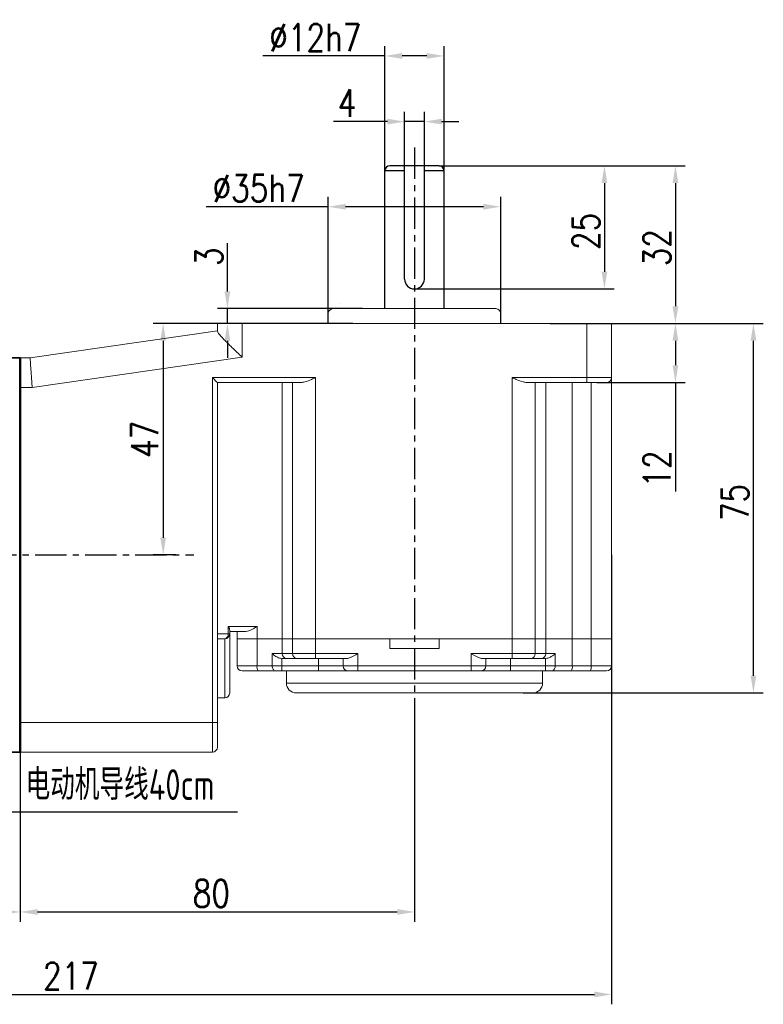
# Model space of a CAD drawing. Header units: inches. Extents: x -753 to 5070, y -3075 to 1581.
# Tile 62 of 178: x 1971 to 2122, y 1037 to 1237. Entities that reach past the tile are written whole.
import ezdxf

# ---------------------------------------------------------------- set-up
doc = ezdxf.new("R2010")
doc.units = ezdxf.units.IN
doc.header["$LTSCALE"] = 10
doc.header["$MEASUREMENT"] = 0
doc.linetypes.add('CENTER', pattern=[10.16, 6.35, -1.27, 1.27, -1.27])
for name, color, linetype in [('1轮廓实线层', 7, 'Continuous'), ('3中心线层', 1, 'CENTER'), ('6文字层', 3, 'Continuous'), ('7标注层', 4, 'Continuous')]:
    doc.layers.add(name, color=color, linetype=linetype)
doc.layers.add('图层2', color=4, linetype='Continuous', lineweight=40)
doc.styles.add('PC_TEXTSTYLE', font='isocp.shx', dxfattribs={"width": 0.8, "bigfont": 'HZFS.SHX'})
doc.styles.add('TH_GBDIM', font='romans.shx', dxfattribs={"width": 0.8, "bigfont": 'gbcbig.shx'})
doc.dimstyles.new('TH_GBDIM', dxfattribs={"dimtxt": 3.5, "dimasz": 2.5, "dimexe": 2, "dimexo": 0, "dimgap": 1, "dimtad": 1, "dimdec": 4, "dimdsep": 46, "dimtxsty": 'TH_GBDIM', "dimcen": 0.09, "dimclrd": 4, "dimclre": 4, "dimclrt": 3, "dimadec": 0, "dimazin": 0, "dimtfac": 1, "dimtdec": 4, "dimtmove": 0, "dimatfit": 3, "dimfxl": 1, "dimtzin": 0, "dimarcsym": 0})

# ---------------------------------------------------------------- blocks, each defined once
blk = doc.blocks.new('*D165')
at = {"layer": '7标注层', "color": 4, "lineweight": -2, "transparency": 16777216}
for p, q in [((2050.8, 1094.61), (2050.8, 1054.24)), ((1970.8, 1088.69), (1970.8, 1054.24)), ((1974.3, 1056.24), (2047.3, 1056.24))]:
    blk.add_line(p, q, dxfattribs=at)
at = {"layer": '7标注层', "color": 4, "transparency": 16777216}
for points in [[(1974.3, 1056.82), (1974.3, 1055.65), (1970.8, 1056.24)], [(2047.3, 1056.82), (2047.3, 1055.65), (2050.8, 1056.24)]]:
    blk.add_solid(points, dxfattribs=at)
at = {"layer": 'Defpoints', "color": 0, "transparency": 16777216}
for p in [(2050.8, 1094.61), (1970.8, 1088.69), (2050.8, 1056.24)]:
    blk.add_point(p, dxfattribs=at)
at = {"layer": '7标注层', "color": 3, "transparency": 16777216, "insert": (2009.59, 1059.99), "char_height": 5.5, "attachment_point": 5, "style": 'TH_GBDIM'}
blk.add_mtext('80', dxfattribs=at)
blk = doc.blocks.new('*D175')
at = {"layer": '7标注层', "color": 4, "lineweight": -2, "transparency": 16777216}
for p, q in [((2010.8, 1175.69), (1997.79, 1175.69)), ((1999.79, 1172.19), (1999.79, 1132.19)), ((2002.33, 1128.69), (1997.79, 1128.69))]:
    blk.add_line(p, q, dxfattribs=at)
at = {"layer": '7标注层', "color": 4, "transparency": 16777216}
for points in [[(1999.21, 1172.19), (2000.37, 1172.19), (1999.79, 1175.69)], [(1999.21, 1132.19), (2000.37, 1132.19), (1999.79, 1128.69)]]:
    blk.add_solid(points, dxfattribs=at)
at = {"layer": 'Defpoints', "color": 0, "transparency": 16777216}
for p in [(2010.8, 1175.69), (1999.79, 1128.69), (2002.33, 1128.69)]:
    blk.add_point(p, dxfattribs=at)
at = {"layer": '7标注层', "color": 3, "transparency": 16777216, "insert": (1996.04, 1152.19), "char_height": 5.5, "attachment_point": 5, "rotation": 90, "style": 'TH_GBDIM'}
blk.add_mtext('{47}{}{}', dxfattribs=at)
blk = doc.blocks.new('*D176')
at = {"layer": '7标注层', "color": 4, "lineweight": -2, "transparency": 16777216}
for p, q in [((2090.8, 1175.69), (2105.76, 1175.69)), ((2103.76, 1172.19), (2103.76, 1167.19)), ((2087.8, 1163.69), (2105.76, 1163.69)), ((2103.76, 1163.69), (2103.76, 1141.6))]:
    blk.add_line(p, q, dxfattribs=at)
at = {"layer": '7标注层', "color": 4, "transparency": 16777216}
for points in [[(2103.17, 1172.19), (2104.34, 1172.19), (2103.76, 1175.69)], [(2103.17, 1167.19), (2104.34, 1167.19), (2103.76, 1163.69)]]:
    blk.add_solid(points, dxfattribs=at)
at = {"layer": 'Defpoints', "color": 0, "transparency": 16777216}
for p in [(2090.8, 1175.69), (2087.8, 1163.69), (2103.76, 1163.69)]:
    blk.add_point(p, dxfattribs=at)
at = {"layer": '7标注层', "color": 3, "transparency": 16777216, "insert": (2100.01, 1146.16), "char_height": 5.5, "attachment_point": 5, "rotation": 90, "style": 'TH_GBDIM'}
blk.add_mtext('{12}{}{}', dxfattribs=at)
blk = doc.blocks.new('*D177')
at = {"layer": '7标注层', "color": 4, "lineweight": -2, "transparency": 16777216}
for p, q in [((2090.8, 1175.69), (2121.59, 1175.69)), ((2119.59, 1104.19), (2119.59, 1172.19)), ((2072.84, 1100.69), (2121.59, 1100.69))]:
    blk.add_line(p, q, dxfattribs=at)
at = {"layer": '7标注层', "color": 4, "transparency": 16777216}
for points in [[(2119.01, 1172.19), (2120.18, 1172.19), (2119.59, 1175.69)], [(2119.01, 1104.19), (2120.18, 1104.19), (2119.59, 1100.69)]]:
    blk.add_solid(points, dxfattribs=at)
at = {"layer": 'Defpoints', "color": 0, "transparency": 16777216}
for p in [(2090.8, 1175.69), (2119.59, 1175.69), (2072.84, 1100.69)]:
    blk.add_point(p, dxfattribs=at)
at = {"layer": '7标注层', "color": 3, "transparency": 16777216, "insert": (2115.84, 1139.35), "char_height": 5.5, "attachment_point": 5, "rotation": 90, "style": 'TH_GBDIM'}
blk.add_mtext('{75}{}{}', dxfattribs=at)
blk = doc.blocks.new('*D178')
at = {"layer": '7标注层', "color": 4, "lineweight": -2, "transparency": 16777216}
for p, q in [((2012.83, 1182.19), (2012.83, 1192)), ((2040.26, 1178.69), (2010.83, 1178.69)), ((2012.83, 1175.69), (2012.83, 1178.69)), ((2038.3, 1175.69), (2010.83, 1175.69)), ((2012.83, 1172.19), (2012.83, 1168.69))]:
    blk.add_line(p, q, dxfattribs=at)
at = {"layer": '7标注层', "color": 4, "transparency": 16777216}
for points in [[(2012.25, 1182.19), (2013.41, 1182.19), (2012.83, 1178.69)], [(2012.25, 1172.19), (2013.41, 1172.19), (2012.83, 1175.69)]]:
    blk.add_solid(points, dxfattribs=at)
at = {"layer": 'Defpoints', "color": 0, "transparency": 16777216}
for p in [(2012.83, 1178.69), (2040.26, 1178.69), (2038.3, 1175.69)]:
    blk.add_point(p, dxfattribs=at)
at = {"layer": '7标注层', "color": 3, "transparency": 16777216, "insert": (2009.08, 1189.21), "char_height": 5.5, "attachment_point": 5, "rotation": 90, "style": 'TH_GBDIM'}
blk.add_mtext('{3}{}{}', dxfattribs=at)
blk = doc.blocks.new('*D179')
at = {"layer": '7标注层', "color": 4, "lineweight": -2, "transparency": 16777216}
for p, q in [((2055.8, 1207.69), (2091.35, 1207.69)), ((2089.35, 1204.19), (2089.35, 1186.19)), ((2050.8, 1182.69), (2091.35, 1182.69))]:
    blk.add_line(p, q, dxfattribs=at)
at = {"layer": '7标注层', "color": 4, "transparency": 16777216}
for points in [[(2088.76, 1204.19), (2089.93, 1204.19), (2089.35, 1207.69)], [(2088.76, 1186.19), (2089.93, 1186.19), (2089.35, 1182.69)]]:
    blk.add_solid(points, dxfattribs=at)
at = {"layer": 'Defpoints', "color": 0, "transparency": 16777216}
for p in [(2055.8, 1207.69), (2050.8, 1182.69), (2089.35, 1182.69)]:
    blk.add_point(p, dxfattribs=at)
at = {"layer": '7标注层', "color": 3, "transparency": 16777216, "insert": (2085.6, 1194.36), "char_height": 5.5, "attachment_point": 5, "rotation": 90, "style": 'TH_GBDIM'}
blk.add_mtext('{25}{}{}', dxfattribs=at)
blk = doc.blocks.new('*D180')
at = {"layer": '7标注层', "color": 4, "lineweight": -2, "transparency": 16777216}
for p, q in [((2060.48, 1207.69), (2105.76, 1207.69)), ((2103.76, 1204.19), (2103.76, 1179.19)), ((2078.34, 1175.69), (2105.76, 1175.69))]:
    blk.add_line(p, q, dxfattribs=at)
at = {"layer": '7标注层', "color": 4, "transparency": 16777216}
for points in [[(2103.17, 1204.19), (2104.34, 1204.19), (2103.76, 1207.69)], [(2103.17, 1179.19), (2104.34, 1179.19), (2103.76, 1175.69)]]:
    blk.add_solid(points, dxfattribs=at)
at = {"layer": 'Defpoints', "color": 0, "transparency": 16777216}
for p in [(2060.48, 1207.69), (2078.34, 1175.69), (2103.76, 1175.69)]:
    blk.add_point(p, dxfattribs=at)
at = {"layer": '7标注层', "color": 3, "transparency": 16777216, "insert": (2100.01, 1191.05), "char_height": 5.5, "attachment_point": 5, "rotation": 90, "style": 'TH_GBDIM'}
blk.add_mtext('{32}{}{}', dxfattribs=at)
blk = doc.blocks.new('*D181')
at = {"layer": '7标注层', "color": 4, "lineweight": -2, "transparency": 16777216}
for p, q in [((2048.8, 1204.69), (2048.8, 1218.65)), ((2052.8, 1204.69), (2052.8, 1218.65)), ((2045.3, 1216.65), (2034.35, 1216.65)), ((2052.8, 1216.65), (2048.8, 1216.65)), ((2056.3, 1216.65), (2059.8, 1216.65))]:
    blk.add_line(p, q, dxfattribs=at)
at = {"layer": '7标注层', "color": 4, "transparency": 16777216}
for points in [[(2045.3, 1217.24), (2045.3, 1216.07), (2048.8, 1216.65)], [(2056.3, 1217.24), (2056.3, 1216.07), (2052.8, 1216.65)]]:
    blk.add_solid(points, dxfattribs=at)
at = {"layer": 'Defpoints', "color": 0, "transparency": 16777216}
for p in [(2052.8, 1216.65), (2048.8, 1204.69), (2052.8, 1204.69)]:
    blk.add_point(p, dxfattribs=at)
at = {"layer": '7标注层', "color": 3, "transparency": 16777216, "insert": (2037.13, 1220.4), "char_height": 5.5, "attachment_point": 5, "style": 'TH_GBDIM'}
blk.add_mtext('{4}{}{}', dxfattribs=at)
blk = doc.blocks.new('*D183')
at = {"layer": '7标注层', "color": 4, "lineweight": -2, "transparency": 16777216}
for p, q in [((1873.8, 1128.69), (1873.8, 1037.5)), ((2090.8, 1128.69), (2090.8, 1037.5)), ((1877.3, 1039.5), (2087.3, 1039.5))]:
    blk.add_line(p, q, dxfattribs=at)
at = {"layer": '7标注层', "color": 4, "transparency": 16777216}
for points in [[(1877.3, 1040.08), (1877.3, 1038.91), (1873.8, 1039.5)], [(2087.3, 1040.08), (2087.3, 1038.91), (2090.8, 1039.5)]]:
    blk.add_solid(points, dxfattribs=at)
at = {"layer": 'Defpoints', "color": 0, "transparency": 16777216}
for p in [(1873.8, 1128.69), (2090.8, 1128.69), (2090.8, 1039.5)]:
    blk.add_point(p, dxfattribs=at)
at = {"layer": '7标注层', "color": 3, "transparency": 16777216, "insert": (1981.06, 1043.25), "char_height": 5.5, "attachment_point": 5, "style": 'TH_GBDIM'}
blk.add_mtext('217', dxfattribs=at)
blk = doc.blocks.new('*D200')
at = {"layer": '7标注层', "color": 4, "lineweight": -2, "transparency": 16777216}
for p, q in [((2033.3, 1175.69), (2033.3, 1201.38)), ((2068.3, 1175.69), (2068.3, 1201.38)), ((2033.3, 1199.38), (2008.52, 1199.38)), ((2064.8, 1199.38), (2036.8, 1199.38))]:
    blk.add_line(p, q, dxfattribs=at)
at = {"layer": '7标注层', "color": 4, "transparency": 16777216}
for points in [[(2036.8, 1199.96), (2036.8, 1198.79), (2033.3, 1199.38)], [(2064.8, 1199.96), (2064.8, 1198.79), (2068.3, 1199.38)]]:
    blk.add_solid(points, dxfattribs=at)
at = {"layer": 'Defpoints', "color": 0, "transparency": 16777216}
for p in [(2068.3, 1199.38), (2033.3, 1175.69), (2068.3, 1175.69)]:
    blk.add_point(p, dxfattribs=at)
at = {"layer": '7标注层', "color": 3, "transparency": 16777216, "insert": (2019.16, 1203.13), "char_height": 5.5, "attachment_point": 5, "style": 'TH_GBDIM'}
blk.add_mtext('\\A1;%%c35h7', dxfattribs=at)
blk = doc.blocks.new('*D201')
at = {"layer": '7标注层', "color": 4, "lineweight": -2, "transparency": 16777216}
for p, q in [((2044.8, 1205.53), (2044.8, 1231.98)), ((2056.8, 1204.95), (2056.8, 1231.98)), ((2044.8, 1229.98), (2020.02, 1229.98)), ((2053.3, 1229.98), (2048.3, 1229.98))]:
    blk.add_line(p, q, dxfattribs=at)
at = {"layer": '7标注层', "color": 4, "transparency": 16777216}
for points in [[(2048.3, 1230.56), (2048.3, 1229.4), (2044.8, 1229.98)], [(2053.3, 1230.56), (2053.3, 1229.4), (2056.8, 1229.98)]]:
    blk.add_solid(points, dxfattribs=at)
at = {"layer": 'Defpoints', "color": 0, "transparency": 16777216}
for p in [(2056.8, 1229.98), (2044.8, 1205.53), (2056.8, 1204.95)]:
    blk.add_point(p, dxfattribs=at)
at = {"layer": '7标注层', "color": 3, "transparency": 16777216, "insert": (2030.66, 1233.73), "char_height": 5.5, "attachment_point": 5, "style": 'TH_GBDIM'}
blk.add_mtext('\\A1;%%c12h7', dxfattribs=at)
blk = doc.blocks.new('*D219')
at = {"layer": '7标注层', "color": 4, "lineweight": -2, "transparency": 16777216}
for p, q in [((1970.8, 1168.69), (1970.8, 1054.24)), ((1873.8, 1149.69), (1873.8, 1054.24)), ((1877.3, 1056.24), (1967.3, 1056.24))]:
    blk.add_line(p, q, dxfattribs=at)
at = {"layer": '7标注层', "color": 4, "transparency": 16777216}
for points in [[(1877.3, 1056.82), (1877.3, 1055.65), (1873.8, 1056.24)], [(1967.3, 1056.82), (1967.3, 1055.65), (1970.8, 1056.24)]]:
    blk.add_solid(points, dxfattribs=at)
at = {"layer": 'Defpoints', "color": 0, "transparency": 16777216}
for p in [(1970.8, 1168.69), (1873.8, 1149.69), (1970.8, 1056.24)]:
    blk.add_point(p, dxfattribs=at)
at = {"layer": '7标注层', "color": 3, "transparency": 16777216, "insert": (1922.3, 1059.99), "char_height": 5.5, "attachment_point": 5, "style": 'TH_GBDIM'}
blk.add_mtext('97', dxfattribs=at)

msp = doc.modelspace()

# ---------------------------------------------------------------- linework, layer by layer
at = {"color": 4}
msp.add_line((1969.007, 1076.553), (2014.908, 1076.553), dxfattribs=at)
at = {"layer": '1轮廓实线层'}
for p, q in [((2055.797, 1207.691), (2045.797, 1207.691)), ((2048.797, 1184.691), (2048.797, 1207.691)), ((2052.797, 1184.691), (2052.797, 1207.691)), ((2044.797, 1178.691), (2044.797, 1206.691)), ((2048.797, 1206.691), (2044.797, 1206.691)), ((2056.797, 1206.691), (2052.797, 1206.691)), ((2056.797, 1178.691), (2056.797, 1206.691)), ((1970.797, 1128.691), (1970.797, 1161.961))]:
    msp.add_line(p, q, dxfattribs=at)
at = {"layer": '1轮廓实线层', "color": 115, "linetype": 'Continuous', "lineweight": 15}
for p, q in [((2035.801, 1179.691), (2035.797, 1179.691)), ((2024.797, 1102.691), (2076.797, 1102.691))]:
    msp.add_line(p, q, dxfattribs=at)
at = {"layer": '1轮廓实线层', "color": 7, "linetype": 'Continuous', "lineweight": 15}
for p, q in [((2033.297, 1177.691), (2033.297, 1175.691)), ((2034.297, 1178.691), (2067.297, 1178.691)), ((2068.297, 1175.691), (2068.297, 1177.691)), ((2010.797, 1174.106), (2010.797, 1175.691)), ((2010.797, 1175.691), (2015.797, 1175.691)), ((2015.797, 1175.691), (2015.797, 1168.852)), ((2015.797, 1175.691), (2085.797, 1175.691)), ((2085.797, 1164.691), (2085.797, 1175.691)), ((2085.797, 1175.691), (2090.797, 1175.691)), ((2090.797, 1175.691), (2090.797, 1164.691)), ((1972.797, 1168.691), (2010.797, 1174.191)), ((1970.797, 1168.691), (1972.797, 1168.691)), ((2015.797, 1168.852), (1973.229, 1162.691)), ((2009.797, 1164.691), (2030.727, 1164.691)), ((2009.797, 1094.691), (2009.797, 1164.691)), ((2027.727, 1163.691), (2010.797, 1163.691)), ((2010.797, 1163.691), (2010.797, 1094.691)), ((2023.921, 1163.691), (2023.921, 1111.691)), ((2026.028, 1111.691), (2026.028, 1163.691)), ((2030.727, 1164.691), (2030.727, 1111.691)), ((2070.618, 1164.691), (2085.797, 1164.691)), ((2070.618, 1111.691), (2070.618, 1164.691)), ((2085.797, 1163.691), (2073.618, 1163.691)), ((2075.316, 1163.691), (2075.316, 1111.691)), ((2077.453, 1163.691), (2077.453, 1111.691)), ((2082.815, 1163.691), (2082.815, 1111.691)), ((2085.797, 1164.691), (2090.797, 1164.691)), ((2085.797, 1164.691), (2085.797, 1163.691)), ((2089.797, 1163.691), (2085.797, 1163.691)), ((2086.665, 1111.691), (2086.665, 1163.691)), ((2090.797, 1164.691), (2090.797, 1111.691)), ((1973.229, 1162.691), (1970.797, 1162.691)), ((2012.975, 1112.691), (2012.975, 1114.191)), ((2012.975, 1114.191), (2018.848, 1114.191)), ((2013.297, 1113.422), (2013.297, 1112.691)), ((2016.601, 1113.191), (2013.297, 1113.191)), ((2014.797, 1111.691), (2014.797, 1113.191)), ((2018.848, 1114.191), (2018.848, 1111.691)), ((2010.797, 1112.691), (2012.975, 1112.691)), ((2012.297, 1111.691), (2010.797, 1111.691)), ((2012.297, 1099.691), (2012.297, 1111.691)), ((2013.297, 1112.691), (2012.975, 1112.691)), ((2013.297, 1112.691), (2013.297, 1100.691)), ((2014.797, 1106.191), (2014.797, 1111.691)), ((2014.797, 1111.691), (2018.848, 1111.691)), ((2018.848, 1111.691), (2018.848, 1106.191)), ((2018.848, 1111.691), (2023.921, 1111.691)), ((2023.921, 1111.691), (2023.921, 1108.691)), ((2023.921, 1111.691), (2026.028, 1111.691)), ((2026.028, 1108.691), (2026.028, 1111.691)), ((2026.028, 1111.691), (2030.727, 1111.691)), ((2030.727, 1111.691), (2030.727, 1108.691)), ((2030.727, 1111.691), (2045.797, 1111.691)), ((2030.727, 1111.691), (2070.618, 1111.691)), ((2045.797, 1109.691), (2045.797, 1111.691)), ((2055.797, 1111.691), (2055.797, 1109.691)), ((2055.797, 1111.691), (2070.618, 1111.691)), ((2070.618, 1108.691), (2070.618, 1111.691)), ((2070.618, 1111.691), (2075.316, 1111.691)), ((2075.316, 1111.691), (2075.316, 1108.691)), ((2075.316, 1111.691), (2077.453, 1111.691)), ((2077.453, 1111.691), (2077.453, 1108.691)), ((2077.453, 1111.691), (2082.815, 1111.691)), ((2082.815, 1111.691), (2082.815, 1106.191)), ((2082.815, 1111.691), (2086.665, 1111.691)), ((2086.665, 1106.191), (2086.665, 1111.691)), ((2086.665, 1111.691), (2090.797, 1111.691)), ((2090.797, 1111.691), (2090.797, 1106.191)), ((2045.797, 1109.691), (2055.797, 1109.691)), ((2021.93, 1108.691), (2023.921, 1108.691)), ((2021.93, 1106.191), (2021.93, 1108.691)), ((2023.921, 1107.691), (2023.867, 1107.692)), ((2023.867, 1107.692), (2023.867, 1106.191)), ((2023.921, 1108.691), (2026.028, 1108.691)), ((2024.86, 1107.691), (2023.921, 1107.691)), ((2026.968, 1107.691), (2024.86, 1107.691)), ((2026.028, 1108.691), (2030.727, 1108.691)), ((2030.727, 1107.691), (2026.968, 1107.691)), ((2030.727, 1108.691), (2039.297, 1108.691)), ((2030.727, 1107.691), (2030.727, 1108.691)), ((2037.061, 1107.691), (2030.727, 1107.691)), ((2031.297, 1107.691), (2031.297, 1106.191)), ((2036.297, 1106.191), (2036.297, 1107.691)), ((2039.297, 1108.691), (2039.297, 1106.191)), ((2062.297, 1108.691), (2070.618, 1108.691)), ((2062.297, 1106.191), (2062.297, 1108.691)), ((2070.618, 1107.691), (2064.533, 1107.691)), ((2065.297, 1107.691), (2065.297, 1106.191)), ((2070.297, 1107.691), (2070.297, 1106.191)), ((2070.618, 1108.691), (2075.316, 1108.691)), ((2070.618, 1108.691), (2070.618, 1107.691)), ((2074.377, 1107.691), (2070.618, 1107.691)), ((2076.513, 1107.691), (2074.377, 1107.691)), ((2075.316, 1108.691), (2077.453, 1108.691)), ((2077.389, 1107.691), (2076.513, 1107.691)), ((2077.37, 1106.191), (2077.37, 1107.691)), ((2077.453, 1108.691), (2079.368, 1108.691)), ((2079.368, 1108.691), (2079.368, 1106.191)), ((2014.797, 1106.191), (2018.848, 1106.191)), ((2019.037, 1105.191), (2015.797, 1105.191)), ((2018.848, 1106.191), (2021.93, 1106.191)), ((2022.576, 1105.191), (2019.037, 1105.191)), ((2021.93, 1106.191), (2023.867, 1106.191)), ((2023.867, 1105.191), (2022.576, 1105.191)), ((2023.867, 1106.191), (2031.297, 1106.191)), ((2023.867, 1106.191), (2023.867, 1105.191)), ((2031.297, 1105.191), (2023.867, 1105.191)), ((2024.797, 1105.191), (2024.797, 1102.691)), ((2031.297, 1106.191), (2036.297, 1106.191)), ((2031.297, 1106.191), (2031.297, 1105.191)), ((2037.297, 1105.191), (2031.297, 1105.191)), ((2036.297, 1106.191), (2039.297, 1106.191)), ((2039.297, 1105.191), (2037.297, 1105.191)), ((2039.297, 1106.191), (2062.297, 1106.191)), ((2039.297, 1106.191), (2039.297, 1105.191)), ((2062.297, 1105.191), (2039.297, 1105.191)), ((2062.297, 1105.191), (2062.297, 1106.191)), ((2062.297, 1106.191), (2065.297, 1106.191)), ((2064.297, 1105.191), (2062.297, 1105.191)), ((2070.297, 1105.191), (2064.297, 1105.191)), ((2065.297, 1106.191), (2070.297, 1106.191)), ((2070.297, 1105.191), (2070.297, 1106.191)), ((2070.297, 1106.191), (2077.37, 1106.191)), ((2077.37, 1105.191), (2070.297, 1105.191)), ((2076.797, 1102.691), (2076.797, 1105.191)), ((2077.37, 1106.191), (2079.368, 1106.191)), ((2077.37, 1105.191), (2077.37, 1106.191)), ((2078.702, 1105.191), (2077.37, 1105.191)), ((2082.642, 1105.191), (2078.702, 1105.191)), ((2079.368, 1106.191), (2082.815, 1106.191)), ((2086.491, 1105.191), (2082.642, 1105.191)), ((2082.815, 1106.191), (2086.665, 1106.191)), ((2089.797, 1105.191), (2086.491, 1105.191)), ((2086.665, 1106.191), (2090.797, 1106.191)), ((2012.297, 1099.691), (2010.797, 1099.691)), ((2074.797, 1100.691), (2026.797, 1100.691)), ((1970.797, 1094.691), (2009.797, 1094.691)), ((2009.797, 1088.691), (2009.797, 1094.691)), ((2009.797, 1094.691), (2010.797, 1094.691)), ((2010.797, 1094.691), (2010.797, 1089.691)), ((2009.797, 1088.691), (1970.797, 1088.691))]:
    msp.add_line(p, q, dxfattribs=at)
at = {"layer": '1轮廓实线层', "color": 7, "linetype": 'Continuous', "lineweight": 15, "flags": 128}
for points in [[(1972.797, 1168.691), (1972.803, 1168.599), (1972.823, 1168.329), (1972.855, 1167.887), (1972.898, 1167.287), (1972.951, 1166.547), (1973.013, 1165.691), (1973.081, 1164.743), (1973.154, 1163.733), (1973.229, 1162.691)], [(2010.797, 1163.691), (2010.778, 1163.71), (2010.721, 1163.767), (2010.628, 1163.859), (2010.504, 1163.984), (2010.352, 1164.135), (2010.18, 1164.308), (2009.992, 1164.496), (2009.797, 1164.691)], [(2021.93, 1106.191), (2021.943, 1105.996), (2021.979, 1105.808), (2022.039, 1105.635), (2022.119, 1105.484), (2022.217, 1105.359), (2022.329, 1105.267), (2022.45, 1105.21), (2022.576, 1105.191)]]:
    msp.add_lwpolyline(points, dxfattribs=at)
at = {"layer": '1轮廓实线层'}
for centre, radius, start, end in [((2045.797, 1206.691), 1, 90, 180), ((2055.797, 1206.691), 1, 0, 90), ((2050.797, 1184.691), 2, 180, 0)]:
    msp.add_arc(centre, radius, start, end, dxfattribs=at)
at = {"layer": '1轮廓实线层', "color": 7, "linetype": 'Continuous', "lineweight": 15}
for centre, radius, start, end in [((2034.297, 1177.691), 1, 90, 180), ((2067.297, 1177.691), 1, 0, 90), ((2089.797, 1164.691), 1, 270, 0), ((2012.098, 1112.556), 0.888, 282.96715, 8.75181), ((2012.297, 1112.691), 1, 270, 0), ((2024.892, 1108.661), 0.971, 178.27456, 268.1638), ((2026.999, 1108.661), 0.971, 178.2746, 268.16376), ((2074.346, 1108.661), 0.971, 271.83621, 1.7254), ((2076.482, 1108.661), 0.971, 271.83631, 1.72552), ((2015.797, 1106.191), 1, 180, 270), ((2020.307, 1105.95), 1.479, 170.62172, 210.8799), ((2037.297, 1106.191), 1, 180, 270), ((2064.297, 1106.191), 1, 270, 0), ((2078.494, 1106.052), 0.886, 283.63506, 9.03328), ((2081.245, 1105.948), 1.589, 331.51786, 8.77971), ((2085.095, 1105.948), 1.589, 331.51849, 8.77908), ((2089.797, 1106.191), 1, 270, 0), ((2026.797, 1102.691), 2, 180, 270), ((2074.797, 1102.691), 2, 270, 0), ((2012.297, 1100.691), 1, 270, 0), ((2009.797, 1089.691), 1, 270, 0)]:
    msp.add_arc(centre, radius, start, end, dxfattribs=at)
for points, knots in [([(2015.797, 1168.852), (2015.793, 1168.855), (2015.463, 1169.173), (2014.793, 1169.818), (2013.802, 1170.777), (2012.924, 1171.639), (2012.184, 1172.384), (2011.525, 1173.076), (2010.938, 1173.741), (2010.844, 1173.984), (2010.797, 1174.106)], [0, 0, 0, 0, 0.0016274, 0.1435129, 0.2910808, 0.4426062, 0.5569336, 0.6742378, 0.8367196, 1, 1, 1, 1]), ([(2030.727, 1164.691), (2030.722, 1164.689), (2030.445, 1164.564), (2029.702, 1164.237), (2028.674, 1163.802), (2027.987, 1163.721), (2027.727, 1163.691)], [0, 0, 0, 0, 0.0041816, 0.2699415, 0.7228421, 1, 1, 1, 1]), ([(2073.618, 1163.691), (2073.357, 1163.721), (2072.671, 1163.802), (2071.643, 1164.237), (2070.9, 1164.564), (2070.622, 1164.689), (2070.618, 1164.691)], [0, 0, 0, 0, 0.2771575, 0.7300585, 0.9958189, 1, 1, 1, 1]), ([(2013.297, 1113.422), (2013.28, 1113.527), (2013.242, 1113.757), (2013.079, 1114.039), (2012.976, 1114.189), (2012.975, 1114.191)], [0, 0, 0, 0, 0.4522733, 0.9943778, 1, 1, 1, 1]), ([(2018.848, 1114.191), (2018.844, 1114.189), (2018.616, 1114.052), (2018.055, 1113.715), (2017.297, 1113.288), (2016.788, 1113.217), (2016.601, 1113.191)], [0, 0, 0, 0, 0.0039338, 0.2968827, 0.7420332, 1, 1, 1, 1]), ([(2023.867, 1107.692), (2023.698, 1107.715), (2023.265, 1107.774), (2022.586, 1108.142), (2022.152, 1108.49), (2021.932, 1108.689), (2021.93, 1108.691)], [0, 0, 0, 0, 0.2155191, 0.5542573, 0.9961242, 1, 1, 1, 1]), ([(2039.297, 1108.691), (2039.294, 1108.689), (2039.237, 1108.656), (2038.835, 1108.424), (2038.195, 1108.064), (2037.496, 1107.742), (2037.18, 1107.705), (2037.061, 1107.691)], [0, 0, 0, 0, 0.00400856, 0.07249537, 0.50897763, 0.81504259, 1, 1, 1, 1]), ([(2064.533, 1107.691), (2064.414, 1107.705), (2064.098, 1107.742), (2063.399, 1108.064), (2062.759, 1108.424), (2062.357, 1108.656), (2062.3, 1108.689), (2062.297, 1108.691)], [0, 0, 0, 0, 0.1849577, 0.4910232, 0.9275046, 0.9959923, 1, 1, 1, 1]), ([(2079.368, 1108.691), (2079.367, 1108.689), (2079.133, 1108.473), (2078.687, 1108.115), (2077.983, 1107.752), (2077.558, 1107.708), (2077.389, 1107.691)], [0, 0, 0, 0, 0.0037974, 0.4727625, 0.7897273, 1, 1, 1, 1])]:
    msp.add_open_spline(points, degree=3, knots=knots, dxfattribs=at)
at = {"layer": '3中心线层', "ltscale": 0.1}
for p, q in [((2050.797, 1211.394), (2050.797, 1094.608)), ((1933.172, 1128.691), (2005.989, 1128.691))]:
    msp.add_line(p, q, dxfattribs=at)
at = {"layer": '图层2', "color": 0}
for p, q in [((1970.797, 1168.691), (1962.797, 1168.608)), ((1970.797, 1168.691), (1970.797, 1088.691)), ((1970.797, 1088.691), (1970.797, 1168.691)), ((1962.797, 1088.774), (1970.797, 1088.691))]:
    msp.add_line(p, q, dxfattribs=at)

# ---------------------------------------------------------------- texts
at = {"layer": '6文字层', "color": 7, "char_height": 6.25, "attachment_point": 1, "style": 'PC_TEXTSTYLE'}
for s, insert, width in [('{\\C3;电动机导线40cm}', (1971.863, 1085.215), 51.52533), ('{\\C3;黑红白}', (1949.089, 1075.753), 37.44259)]:
    msp.add_mtext(s, dxfattribs=dict(at, insert=insert, width=width))

# ---------------------------------------------------------------- dimensions: what is measured, and where the dimension line sits
at = {"layer": '7标注层'}
for base, p1, p2, text, override, picture, middle in [((2056.797, 1229.979), (2044.797, 1205.529), (2056.797, 1204.949), '\\A1;%%c<>h7', {"dimtxt": 5.5, "dimasz": 3.5, "dimdec": 1, "dimadec": 1}, '*D201', (2030.659, 1229.979)), ((2052.797, 1216.654), (2048.797, 1204.689), (2052.797, 1204.689), '{<>}{}{}', {"dimtxt": 5.5, "dimasz": 3.5, "dimdec": 1, "dimadec": 1}, '*D181', (2037.133, 1216.654)), ((2068.297, 1199.377), (2033.297, 1175.691), (2068.297, 1175.691), '\\A1;%%c<>h7', {"dimtxt": 5.5, "dimasz": 3.5, "dimdec": 0}, '*D200', (2019.159, 1199.377))]:
    dim = msp.add_linear_dim(base=base, p1=p1, p2=p2, text=text, dimstyle='TH_GBDIM', override=override, dxfattribs=at)
    dim.commit()
    dim.dimension.update_dxf_attribs({"geometry": picture, "text_midpoint": middle, "dimtype": 160})
for base, p1, p2, picture, middle in [((2089.347, 1182.691), (2055.797, 1207.691), (2050.797, 1182.691), '*D179', (2089.347, 1194.355)), ((2103.755, 1175.691), (2060.485, 1207.691), (2078.34, 1175.691), '*D180', (2103.755, 1191.049)), ((2012.831, 1178.691), (2038.297, 1175.691), (2040.261, 1178.691), '*D178', (2012.831, 1189.214)), ((2119.592, 1175.691), (2072.842, 1100.691), (2090.797, 1175.691), '*D177', (2119.592, 1139.345)), ((2103.755, 1163.691), (2090.797, 1175.691), (2087.797, 1163.691), '*D176', (2103.755, 1146.157))]:
    dim = msp.add_linear_dim(base=base, p1=p1, p2=p2, angle=90, text='{<>}{}{}', dimstyle='TH_GBDIM', override={"dimtxt": 5.5, "dimasz": 3.5, "dimdec": 1, "dimadec": 1}, dxfattribs=at)
    dim.commit()
    dim.dimension.update_dxf_attribs({"geometry": picture, "text_midpoint": middle, "dimtype": 160})
dim = msp.add_linear_dim(base=(1999.79, 1128.691), p1=(2010.797, 1175.691), p2=(2002.325, 1128.691), angle=90, text='{<>}{}{}', dimstyle='TH_GBDIM', override={"dimtxt": 5.5, "dimasz": 3.5, "dimdec": 1, "dimadec": 1}, dxfattribs=at)
dim.commit()
dim.dimension.update_dxf_attribs({"geometry": '*D175', "text_midpoint": (1996.04, 1152.191)})
for base, p1, p2, picture, middle in [((1970.797, 1056.237), (1873.797, 1149.691), (1970.797, 1168.691), '*D219', (1922.297, 1056.237)), ((2090.797, 1039.496), (1873.797, 1128.691), (2090.797, 1128.691), '*D183', (1981.062, 1039.496)), ((2050.796, 1056.237), (1970.797, 1088.691), (2050.796, 1094.608), '*D165', (2009.595, 1056.237))]:
    dim = msp.add_linear_dim(base=base, p1=p1, p2=p2, dimstyle='TH_GBDIM', override={"dimtxt": 5.5, "dimasz": 3.5, "dimdec": 1, "dimadec": 1}, dxfattribs=at)
    dim.commit()
    dim.dimension.update_dxf_attribs({"geometry": picture, "text_midpoint": middle, "dimtype": 160})

doc.saveas('drawing.dxf')
